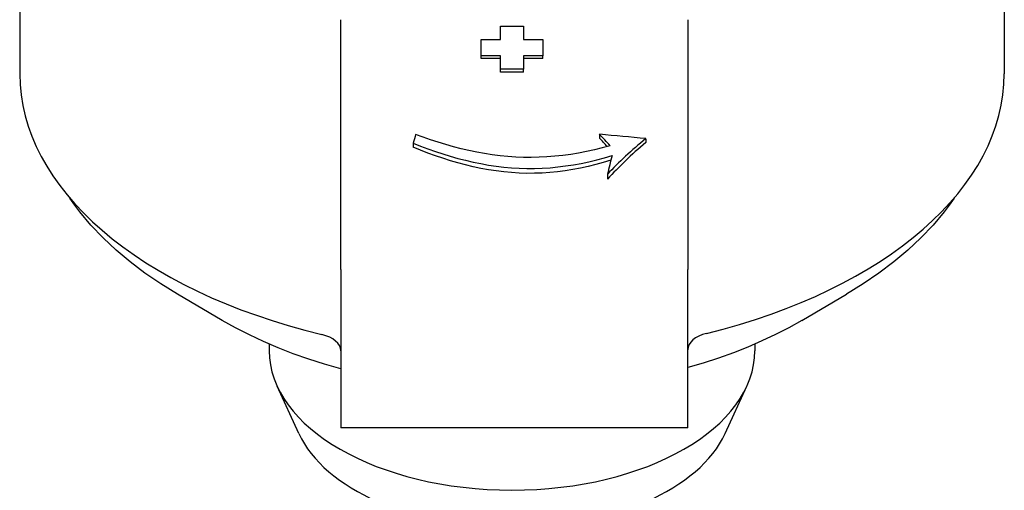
# Model space of a CAD drawing. Header units: millimetres. Extents: x 232 to 500, y 63 to 444.
# Tile 8 of 11: x 437 to 500, y 256 to 287. Entities that reach past the tile are written whole.
import ezdxf

# ---------------------------------------------------------------- set-up
doc = ezdxf.new("R2010")
doc.units = ezdxf.units.MM
doc.layers.add('Detail', color=2, linetype='Continuous')

msp = doc.modelspace()

# ---------------------------------------------------------------- linework, layer by layer
at = {"layer": 'Detail'}
for p, q in [((436.6, 302.54), (436.6, 283.126)), ((500.45, 302.54), (500.45, 283.126)), ((457.425, 282.591), (457.425, 286.622)), ((467.775, 286.213), (469.275, 286.213)), ((467.775, 285.343), (467.775, 286.213)), ((469.275, 286.213), (469.275, 285.343)), ((479.925, 286.622), (479.925, 282.591)), ((466.525, 285.343), (467.775, 285.343)), ((466.525, 284.293), (466.525, 285.343)), ((469.275, 285.343), (470.525, 285.343)), ((470.525, 285.343), (470.525, 284.293)), ((467.775, 284.293), (466.525, 284.293)), ((466.525, 284.115), (466.525, 284.293)), ((467.775, 283.411), (467.775, 284.293)), ((469.275, 284.293), (469.275, 283.411)), ((470.525, 284.293), (469.275, 284.293)), ((470.525, 284.115), (470.525, 284.293)), ((467.775, 284.115), (466.525, 284.115)), ((470.525, 284.115), (469.275, 284.115)), ((469.275, 283.411), (467.775, 283.411)), ((467.775, 283.234), (467.775, 283.411)), ((469.275, 283.234), (467.775, 283.234)), ((469.275, 283.234), (469.275, 283.411)), ((457.425, 270.448), (457.425, 282.591)), ((479.925, 282.591), (479.925, 270.448)), ((474.207, 279.205), (474.207, 278.952)), ((462.119, 278.631), (462.119, 278.366)), ((477.197, 278.918), (477.197, 278.66)), ((474.719, 276.616), (474.719, 276.285)), ((457.425, 270.448), (457.425, 260.185)), ((479.925, 260.185), (479.925, 270.448)), ((449.741, 267.141), (446.826, 268.846)), ((487.31, 267.141), (490.224, 268.846)), ((452.775, 265.615), (452.775, 265.187)), ((484.275, 265.615), (484.275, 265.187)), ((454.703, 259.821), (453.295, 262.884)), ((482.347, 259.821), (483.755, 262.884)), ((479.925, 260.185), (457.425, 260.185))]:
    msp.add_line(p, q, dxfattribs=at)
at = {"layer": 'Detail', "flags": 128}
for points in [[(474.889, 278.457), (474.379, 278.32), (473.868, 278.196), (473.356, 278.084), (472.844, 277.987), (472.33, 277.903), (471.817, 277.834), (471.305, 277.779), (470.794, 277.739), (470.284, 277.713), (469.777, 277.703), (469.271, 277.709), (468.764, 277.729), (468.257, 277.764), (467.751, 277.814), (467.245, 277.877), (466.739, 277.955), (466.235, 278.046), (465.732, 278.149), (465.231, 278.266), (464.732, 278.394), (464.235, 278.535), (463.741, 278.686), (463.249, 278.847), (462.76, 279.017), (462.275, 279.196)], [(462.119, 278.631), (462.594, 278.443), (463.073, 278.264), (463.555, 278.093), (464.04, 277.932), (464.526, 277.782), (465.016, 277.643), (465.507, 277.516), (466, 277.401), (466.495, 277.299), (466.991, 277.211), (467.489, 277.137), (467.988, 277.077), (468.487, 277.032), (468.986, 277.002), (469.486, 276.987), (469.986, 276.988), (470.488, 277.005), (470.991, 277.038), (471.495, 277.086), (472, 277.15), (472.505, 277.228), (473.009, 277.32), (473.513, 277.427), (474.016, 277.548), (474.517, 277.681), (475.017, 277.827)], [(474.936, 277.516), (474.447, 277.37), (473.955, 277.237), (473.462, 277.117), (472.967, 277.01), (472.472, 276.916), (471.975, 276.838), (471.477, 276.773), (470.979, 276.724), (470.481, 276.691), (469.983, 276.673), (469.485, 276.672), (468.987, 276.687), (468.489, 276.718), (467.991, 276.765), (467.493, 276.827), (466.996, 276.904), (466.5, 276.995), (466.005, 277.1), (465.512, 277.218), (465.02, 277.349), (464.531, 277.493), (464.043, 277.648), (463.558, 277.814), (463.075, 277.989), (462.595, 278.173), (462.119, 278.366)], [(446.826, 268.846), (445.75, 269.508), (444.726, 270.205), (443.76, 270.936), (442.851, 271.7), (442.005, 272.495), (441.223, 273.322), (440.507, 274.178), (440.176, 274.617), (439.862, 275.063)], [(497.189, 275.063), (496.875, 274.617), (496.543, 274.178), (495.828, 273.322), (495.046, 272.495), (494.199, 271.7), (493.291, 270.936), (492.324, 270.205), (491.301, 269.508), (490.224, 268.846)], [(457.425, 264.009), (456.376, 264.308), (455.349, 264.634), (454.345, 264.988), (453.367, 265.367), (452.415, 265.773), (451.493, 266.204), (450.601, 266.66), (449.741, 267.141)], [(487.31, 267.141), (486.481, 266.677), (485.622, 266.236), (484.735, 265.817), (483.821, 265.423), (482.881, 265.053), (481.918, 264.707), (480.932, 264.387), (479.925, 264.091)]]:
    msp.add_lwpolyline(points, dxfattribs=at)
at = {"layer": 'Detail'}
for centre, major_axis, ratio, start_param, end_param in [((468.525, 283.126), (-31.925, 0), 0.573576, 0, 1.174347), ((468.525, 283.126), (31.925, 0), 0.573576, 5.118445, 6.283185), ((464.125, 275.897), (-1.975, -9.737), 0.259545, 4.419784, 4.480764), ((405.537, 275.897), (119.217, -5.617), 0.066845, 0.929089, 0.960114), ((468.05, 275.897), (9.782, -8.337), 0.516769, 1.291437, 1.37185), ((468.05, 275.897), (-9.531, 8.123), 0.516769, 4.434533, 4.494776), ((485.776, 275.897), (-13.862, -7.334), 0.463499, 5.116786, 5.35808), ((485.776, 275.897), (-13.507, -7.145), 0.463499, 5.13673, 5.390984), ((477.421, 275.897), (-2.175, -9.731), 0.280122, 4.575658, 4.701128), ((481.925, 265.25), (-2, 0), 0.573576, 5.118445, 6.283185), ((455.425, 265.177), (2, 0), 0.573576, 0, 1.174347), ((468.525, 265.187), (15.75, 0), 0.573576, 3.141593, 6.283185), ((468.525, 261.91), (14.294, 0), 0.573576, 3.39929, 6.025488)]:
    msp.add_ellipse(centre, major_axis=major_axis, ratio=ratio, start_param=start_param, end_param=end_param, dxfattribs=at)

doc.saveas('drawing.dxf')
